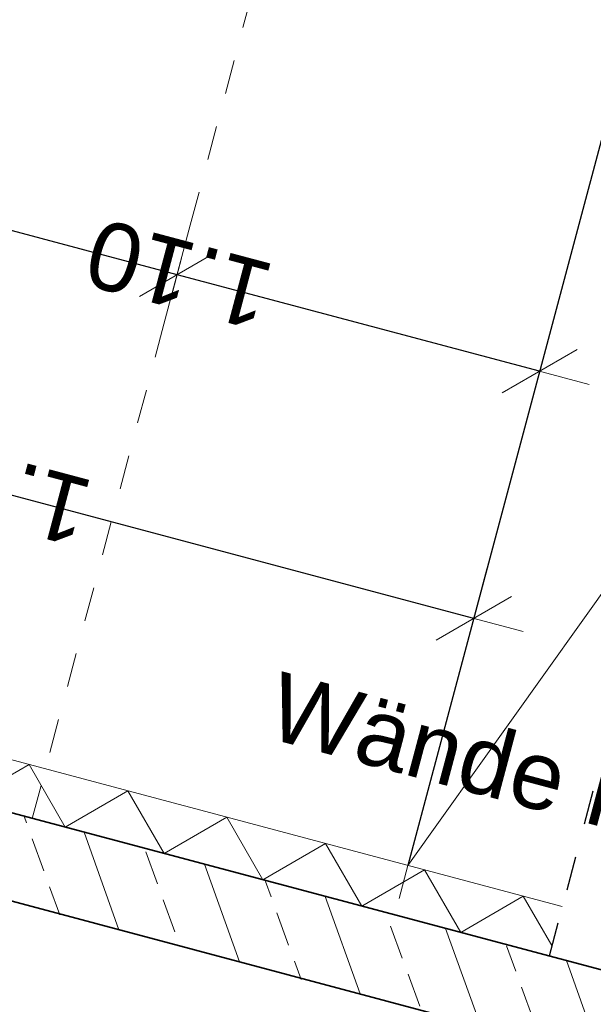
# Model space of a CAD drawing. Header units: metres. Extents: x 4462371 to 4462630, y 5328161 to 5328403.
# Tile 27 of 152: x 4462422.78 to 4462424.46, y 5328210.71 to 5328213.6. Entities that reach past the tile are written whole.
import ezdxf

# ---------------------------------------------------------------- set-up
doc = ezdxf.new("R2010")
doc.units = ezdxf.units.M
doc.header["$PDMODE"] = 65
doc.linetypes.add('AUSGEZOGEN', pattern=[0])
doc.linetypes.add('VERDECKT2_S2', pattern=[0.15000000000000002, 0.1, -0.05])
for name, color, linetype, lineweight in [('Maßlinie_Allgemein', 7, 'AUSGEZOGEN', 13), ('Schraffur', 7, 'AUSGEZOGEN', 158), ('Standard', 7, 'AUSGEZOGEN', 13)]:
    doc.layers.add(name, color=color, linetype=linetype, lineweight=lineweight)
doc.styles.add('ARIAL', font='ARIAL.TTF')
doc.dimstyles.new('_DIMSTYLE_3', dxfattribs={"dimtxt": 0.2, "dimasz": 0.3, "dimexe": 0, "dimexo": 0, "dimgap": 0.1, "dimtad": 2, "dimrnd": 0.005, "dimzin": 4, "dimdsep": 46, "dimtxsty": 'ARIAL', "dimblk1": 'ALL_ML_STRICH', "dimblk2": 'ALL_ML_STRICH', "dimsah": 1, "dimcen": 0, "dimclrd": 7, "dimclre": 7, "dimclrt": 7, "dimadec": 0, "dimazin": 0, "dimtfac": 1, "dimtdec": 0, "dimtix": 1, "dimtmove": 2, "dimatfit": 3, "dimfxl": 0, "dimtzin": 0, "dimlwd": 0, "dimlwe": 13, "dimarcsym": 0})

# ---------------------------------------------------------------- blocks, each defined once
blk = doc.blocks.new('ALL_ML_STRICH')
at = {"color": 0, "linetype": 'ByBlock', "lineweight": -2}
for p, q in [((0, -0.5), (0, 0.5)), ((-0.3, -0.3), (0.3, 0.3)), ((-1, 0), (0.5, 0))]:
    blk.add_line(p, q, dxfattribs=at)
blk = doc.blocks.new('*D484')
at = {"layer": 'DEFPOINTS', "color": 7, "linetype": 'AUSGEZOGEN', "lineweight": 13}
for p in [(4462424.113844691, 5328211.84158041), (4462422.181348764, 5328211.580131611), (4462423.920820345, 5328211.116844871)]:
    blk.add_point(p, dxfattribs=at)
at = {"layer": 'Maßlinie_Allgemein', "color": 7, "linetype": 'AUSGEZOGEN', "lineweight": -2}
for p, q in [((4462422.374373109, 5328212.304867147), (4462422.374373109, 5328212.304867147)), ((4462424.113844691, 5328211.84158041), (4462422.374373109, 5328212.304867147)), ((4462424.113844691, 5328211.84158041), (4462424.113844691, 5328211.84158041))]:
    blk.add_line(p, q, dxfattribs=at)
at = {"layer": 'Maßlinie_Allgemein', "color": 7, "linetype": 'AUSGEZOGEN', "lineweight": 13, "yscale": 0.3, "zscale": 0.3}
for p, xscale, rotation in [((4462422.374373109, 5328212.304867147), 0.2999999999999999, 165.0861850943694), ((4462424.113844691, 5328211.84158041), 0.3, 345.0861850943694)]:
    blk.add_blockref('ALL_ML_STRICH', p, dxfattribs=dict(at, xscale=xscale, rotation=rotation))
at = {"layer": 'Maßlinie_Allgemein', "color": 7, "linetype": 'AUSGEZOGEN', "lineweight": 13, "insert": (4462422.718141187, 5328212.216838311), "char_height": 0.2, "width": 0.8, "attachment_point": 5, "rotation": 165.0861850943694, "style": 'ARIAL'}
blk.add_mtext('\\A1;{\\A1;{1.80\\H0.132000;\\S^ ;}}', dxfattribs=at)
blk = doc.blocks.new('*D486')
at = {"layer": 'DEFPOINTS', "color": 7, "linetype": 'AUSGEZOGEN', "lineweight": 13}
for p in [(4462424.306869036, 5328212.566315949), (4462422.819163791, 5328211.255028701), (4462423.920820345, 5328211.116844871)]:
    blk.add_point(p, dxfattribs=at)
at = {"layer": 'Maßlinie_Allgemein', "color": 7, "linetype": 'AUSGEZOGEN', "lineweight": -2}
for p, q in [((4462423.243817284, 5328212.849446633), (4462423.243817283, 5328212.849446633)), ((4462424.306869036, 5328212.566315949), (4462423.243817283, 5328212.849446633)), ((4462424.306869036, 5328212.566315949), (4462424.306869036, 5328212.566315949))]:
    blk.add_line(p, q, dxfattribs=at)
at = {"layer": 'Maßlinie_Allgemein', "color": 7, "linetype": 'AUSGEZOGEN', "lineweight": 13, "xscale": 0.3, "yscale": 0.3, "zscale": 0.3}
for p, rotation in [((4462423.243817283, 5328212.849446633), 165.0861850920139), ((4462424.306869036, 5328212.566315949), 345.0861850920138)]:
    blk.add_blockref('ALL_ML_STRICH', p, dxfattribs=dict(at, rotation=rotation))
at = {"layer": 'Maßlinie_Allgemein', "color": 7, "linetype": 'AUSGEZOGEN', "lineweight": 13, "insert": (4462423.249375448, 5328212.851495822), "char_height": 0.2, "width": 0.8, "attachment_point": 5, "rotation": 165.08618509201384, "style": 'ARIAL'}
blk.add_mtext('\\A1;{\\A1;{1.10\\H0.132000;\\S^ ;}}', dxfattribs=at)
blk = doc.blocks.new('*D487')
at = {"layer": 'DEFPOINTS', "color": 7, "linetype": 'AUSGEZOGEN', "lineweight": 13}
for p in [(4462423.243817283, 5328212.849446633), (4462421.794823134, 5328211.683077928), (4462422.819163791, 5328211.255028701)]:
    blk.add_point(p, dxfattribs=at)
at = {"layer": 'Maßlinie_Allgemein', "color": 7, "linetype": 'AUSGEZOGEN', "lineweight": -2}
for p, q in [((4462422.180871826, 5328213.132549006), (4462422.180871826, 5328213.132549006)), ((4462423.243817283, 5328212.849446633), (4462422.180871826, 5328213.132549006)), ((4462423.243817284, 5328212.849446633), (4462423.243817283, 5328212.849446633))]:
    blk.add_line(p, q, dxfattribs=at)
at = {"layer": 'Maßlinie_Allgemein', "color": 7, "linetype": 'AUSGEZOGEN', "lineweight": 13, "xscale": 0.3, "yscale": 0.3, "zscale": 0.3}
for p, rotation in [((4462422.180871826, 5328213.132549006), 165.0861850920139), ((4462423.243817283, 5328212.849446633), 345.0861850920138)]:
    blk.add_blockref('ALL_ML_STRICH', p, dxfattribs=dict(at, rotation=rotation))
at = {"layer": 'Maßlinie_Allgemein', "color": 7, "linetype": 'AUSGEZOGEN', "lineweight": 13, "insert": (4462422.186376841, 5328213.134612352), "char_height": 0.2, "width": 0.8, "attachment_point": 5, "rotation": 165.08618509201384, "style": 'ARIAL'}
blk.add_mtext('\\A1;{\\A1;{1.10\\H0.132000;\\S^ ;}}', dxfattribs=at)
blk = doc.blocks.new('*D494')
at = {"layer": 'DEFPOINTS', "color": 7, "linetype": 'AUSGEZOGEN', "lineweight": 13}
for p in [(4462423.532280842, 5328217.429489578), (4462421.263350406, 5328211.824629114), (4462421.988085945, 5328211.631604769)]:
    blk.add_point(p, dxfattribs=at)
at = {"layer": 'Maßlinie_Allgemein', "color": 7, "linetype": 'AUSGEZOGEN', "lineweight": -2}
for p, q in [((4462421.263350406, 5328211.824629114), (4462422.807545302, 5328217.622513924)), ((4462422.807545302, 5328217.622513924), (4462422.807545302, 5328217.622513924)), ((4462421.263350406, 5328211.824629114), (4462421.263350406, 5328211.824629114))]:
    blk.add_line(p, q, dxfattribs=at)
at = {"layer": 'Maßlinie_Allgemein', "color": 7, "linetype": 'AUSGEZOGEN', "lineweight": 13, "xscale": 0.3, "yscale": 0.3, "zscale": 0.3}
for p, rotation in [((4462422.807545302, 5328217.622513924), 75.086185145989), ((4462421.263350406, 5328211.824629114), 255.086185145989)]:
    blk.add_blockref('ALL_ML_STRICH', p, dxfattribs=dict(at, rotation=rotation))
at = {"layer": 'Maßlinie_Allgemein', "color": 7, "linetype": 'AUSGEZOGEN', "lineweight": 13, "insert": (4462421.842695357, 5328214.790212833), "char_height": 0.2, "width": 0.8, "attachment_point": 5, "rotation": 75.086185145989, "style": 'ARIAL'}
blk.add_mtext('\\A1;{\\A1;{6.00\\H0.132000;\\S^ ;}}', dxfattribs=at)

msp = doc.modelspace()

# ---------------------------------------------------------------- hatches: boundary and pattern name
at = {"layer": 'Schraffur', "linetype": 'AUSGEZOGEN', "lineweight": 18}
h = msp.add_hatch(dxfattribs=at)
h.set_pattern_fill('SCHRAFFUR_7', scale=0.09999999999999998, angle=65, style=0, pattern_type=2)
h.set_pattern_definition([(110, (0, 0), (-0.2819077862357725, -0.1026060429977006), []), (110, (-0.1409538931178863, -0.05130302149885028), (-0.2819077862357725, -0.1026060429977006), [0.1, -0.05])])
h.paths.add_polyline_path([(4462426.519107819, 5328210.010879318), (4462426.388639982, 5328208.493337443), (4462426.871797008, 5328208.364654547), (4462427.450870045, 5328210.538861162), (4462426.96771302, 5328210.667544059), (4462426.583449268, 5328210.252457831), (4462424.827418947, 5328210.720154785), (4462424.075371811, 5328210.920453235), (4462423.785477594, 5328210.997662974), (4462423.495583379, 5328211.074872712), (4462423.205689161, 5328211.15208245), (4462422.336006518, 5328211.383711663), (4462422.142743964, 5328211.435184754), (4462422.181348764, 5328211.580131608), (4462421.988085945, 5328211.631604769), (4462421.794823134, 5328211.683077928), (4462421.832560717, 5328211.259083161), (4462421.885139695, 5328211.245079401), (4462424.763077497, 5328210.47857627)], flags=0)

# ---------------------------------------------------------------- linework, layer by layer
at = {"layer": 'Standard', "color": 7, "linetype": 'VERDECKT2_S2', "lineweight": 18}
for p, q in [((4462422.819163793, 5328211.255028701), (4462424.44056836, 5328217.342807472)), ((4462423.920820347, 5328211.116844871), (4462423.882215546, 5328210.971898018))]:
    msp.add_line(p, q, dxfattribs=at)
at = {"layer": 'Standard', "color": 7, "linetype": 'VERDECKT2_S2', "lineweight": 25}
msp.add_line((4462425.956098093, 5328216.939164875), (4462424.334693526, 5328210.851386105), dxfattribs=at)
at = {"layer": 'Standard', "color": 7, "linetype": 'AUSGEZOGEN', "lineweight": 25}
msp.add_line((4462425.465015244, 5328216.91472968), (4462423.920820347, 5328211.116844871), dxfattribs=at)
at = {"layer": 'Standard', "color": 7, "linetype": 'AUSGEZOGEN', "lineweight": 18}
for p, q in [((4462427.639221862, 5328216.335656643), (4462423.920820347, 5328211.116844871)), ((4462422.181348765, 5328211.580131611), (4462424.373298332, 5328210.996332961))]:
    msp.add_line(p, q, dxfattribs=at)
at = {"layer": 'Standard', "color": 7, "linetype": 'AUSGEZOGEN', "lineweight": 35}
for p, q in [((4462422.142743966, 5328211.435184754), (4462426.58344927, 5328210.252457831)), ((4462421.832560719, 5328211.259083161), (4462426.51910782, 5328210.010879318))]:
    msp.add_line(p, q, dxfattribs=at)
at = {"layer": 'Standard', "color": 7, "linetype": 'AUSGEZOGEN', "lineweight": 13}
for p, q in [((4462422.625900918, 5328211.306501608), (4462422.809452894, 5328211.412843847)), ((4462422.809452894, 5328211.412843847), (4462422.915795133, 5328211.22929187)), ((4462422.915795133, 5328211.22929187), (4462423.09934711, 5328211.33563411)), ((4462423.09934711, 5328211.33563411), (4462423.205689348, 5328211.152082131)), ((4462423.205689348, 5328211.152082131), (4462423.389241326, 5328211.258424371)), ((4462423.389241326, 5328211.258424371), (4462423.495583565, 5328211.074872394)), ((4462423.495583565, 5328211.074872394), (4462423.679135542, 5328211.181214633)), ((4462423.679135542, 5328211.181214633), (4462423.785477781, 5328210.997662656)), ((4462423.785477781, 5328210.997662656), (4462423.969029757, 5328211.104004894)), ((4462423.969029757, 5328211.104004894), (4462424.075371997, 5328210.920452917)), ((4462424.075371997, 5328210.920452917), (4462424.258923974, 5328211.026795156)), ((4462424.258923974, 5328211.026795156), (4462424.342836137, 5328210.881958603))]:
    msp.add_line(p, q, dxfattribs=at)

# ---------------------------------------------------------------- texts
at = {"layer": 'Standard', "color": 1, "linetype": 'AUSGEZOGEN', "lineweight": 18, "insert": (4462424.727365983, 5328211.103791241), "char_height": 0.2, "width": 2.686979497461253, "attachment_point": 8, "rotation": 345.0861850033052, "style": 'ARIAL'}
msp.add_mtext('\\W1.00;Wände\\~Rampe\\~OS\\~2', dxfattribs=at)

# ---------------------------------------------------------------- dimensions: what is measured, and where the dimension line sits
at = {"layer": 'Maßlinie_Allgemein', "color": 7, "linetype": 'AUSGEZOGEN', "lineweight": 13}
for base, p1, p2, angle, picture, middle in [((4462422.807545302, 5328217.622513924), (4462421.263350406, 5328211.824629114), (4462422.807545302, 5328217.622513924), 75.086185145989, '*D494', (4462421.842695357, 5328214.790212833)), ((4462422.180871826, 5328213.132549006), (4462423.243817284, 5328212.849446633), (4462422.180871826, 5328213.132549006), 165.0861850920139, '*D487', (4462422.186376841, 5328213.134612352)), ((4462423.243817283, 5328212.849446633), (4462424.306869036, 5328212.566315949), (4462423.243817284, 5328212.849446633), 165.0861850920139, '*D486', (4462423.249375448, 5328212.851495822)), ((4462422.374373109, 5328212.304867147), (4462424.113844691, 5328211.84158041), (4462422.374373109, 5328212.304867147), 165.0861850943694, '*D484', (4462422.718141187, 5328212.216838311))]:
    dim = msp.add_linear_dim(base=base, p1=p1, p2=p2, angle=angle, dimstyle='_DIMSTYLE_3', override={"dimpost": '<>', "dimclrd": 7, "dimclre": 7, "dimclrt": 7, "dimlwd": 0, "dimlwe": 13}, dxfattribs=at)
    dim.commit()
    dim.dimension.update_dxf_attribs({"geometry": picture, "text_midpoint": middle, "dimtype": 160})

doc.saveas('drawing.dxf')
